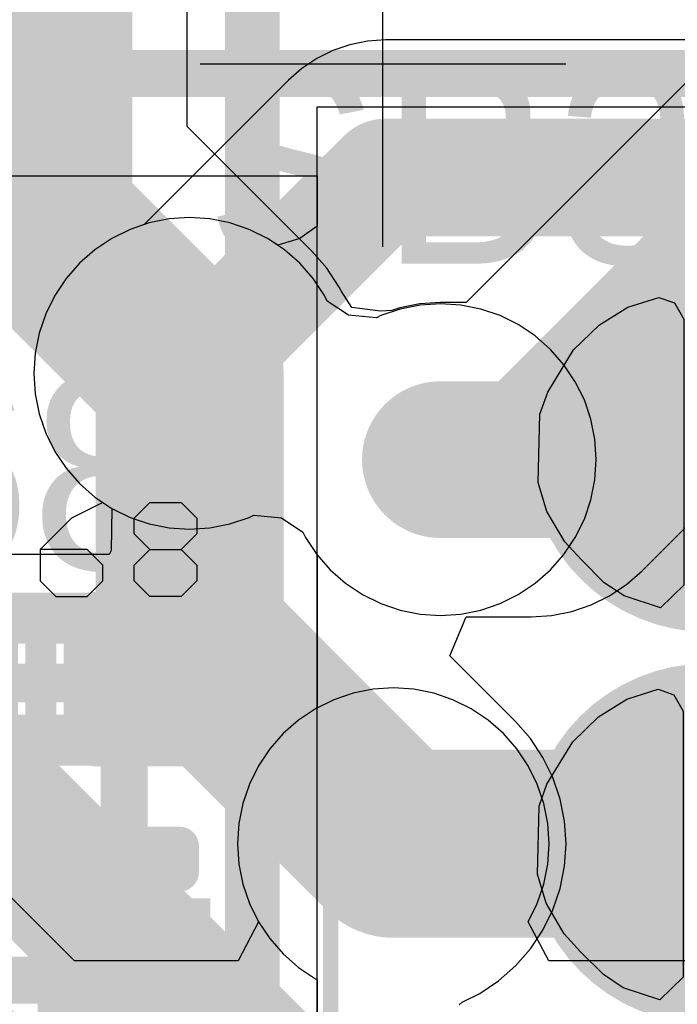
# Model space of a CAD drawing. Header units: millimetres. Extents: x 0 to 154, y -22 to 67.
# Tile 50 of 116: x 14.49 to 16.62, y 13.2 to 16.39. Entities that reach past the tile are written whole.
import ezdxf

# ---------------------------------------------------------------- set-up
doc = ezdxf.new("R2010")
doc.units = ezdxf.units.MM
for name, color, linetype in [('BottomLayer', 5, 'Continuous'), ('BottomOverlay', 54, 'Continuous'), ('BottomPaste', 16, 'Continuous'), ('BottomSolder', 6, 'Continuous'), ('Mechanical15', 56, 'Continuous'), ('Mechanical3', 76, 'Continuous'), ('Mechanical7', 56, 'Continuous'), ('Mechanical8', 56, 'Continuous'), ('MidLayer1', 16, 'Continuous'), ('MidLayer2', 76, 'Continuous'), ('MultiLayer', 9, 'Continuous'), ('TopLayer', 1, 'Continuous'), ('TopOverlay', 2, 'Continuous'), ('TopPaste', 8, 'Continuous'), ('TopSolder', 216, 'Continuous'), ('ViaHoleLayer', 16, 'Continuous')]:
    doc.layers.add(name, color=color, linetype=linetype)

# ---------------------------------------------------------------- blocks, each defined once
blk = doc.blocks.new('L_KLS5_CR2032_23_B1_B_25')
at = {"layer": 'BottomLayer'}
blk.add_solid([(-16.25000052, -2.09999834), (-13.05000184, -2.09999834), (-16.25000052, 2.09999834), (-13.05000184, 2.09999834)], dxfattribs=at)
at = {"layer": 'BottomOverlay'}
for p, q in [((-15.5075255, -3.58118918), (-15.5075255, -2.39623854)), ((-16.10000082, -2.98871386), (-14.91505018, -2.98871386))]:
    blk.add_line(p, q, dxfattribs=at)
at = {"layer": 'BottomPaste'}
blk.add_solid([(-16.25000052, -2.09999834), (-13.05000184, -2.09999834), (-16.25000052, 2.09999834), (-13.05000184, 2.09999834)], dxfattribs=at)
at = {"layer": 'BottomSolder'}
blk.add_solid([(-16.32620052, -2.17619834), (-12.97380184, -2.17619834), (-16.32620052, 2.17619834), (-12.97380184, 2.17619834)], dxfattribs=at)
at = {"layer": 'Mechanical8', "const_width": 0.0999998}
for points in [[(-15.87048388, 1.90182246), (-15.87048388, -1.90167514)], [(-15.87048388, -1.90167514), (-13.87571266, -1.90167514)]]:
    blk.add_lwpolyline(points, dxfattribs=at)
at = {"layer": 'Mechanical8', "const_width": 0.0499999}
blk.add_lwpolyline([(-15.89548256, -1.90167514, 1), (-15.8454852, -1.90167514, 1)], format="xyb", close=True, dxfattribs=at)
blk.add_lwpolyline([(-15.89548256, -1.90167514, 1), (-15.8454852, -1.90167514, 1)], format="xyb", close=True, dxfattribs=at)
blk = doc.blocks.new('DFN65P200X200X80_HS_6N_190')
at = {"layer": 'Mechanical15', "const_width": 0.0499999}
for points in [[(-1.57499812, 1.57499812), (1.57500066, 1.57499812)], [(1.57500066, -1.57500066), (1.57500066, 1.57499812)]]:
    blk.add_lwpolyline(points, dxfattribs=at)
at = {"layer": 'Mechanical15', "const_width": 0.02499868}
blk.add_lwpolyline([(1.56250132, 1.57499812, 1), (1.5875, 1.57499812, 1)], format="xyb", close=True, dxfattribs=at)
blk.add_lwpolyline([(1.56250132, 1.57499812, 1), (1.5875, 1.57499812, 1)], format="xyb", close=True, dxfattribs=at)
at = {"layer": 'Mechanical7', "const_width": 0.0999998}
for points in [[(-1.00000054, 1.00000054), (1.00000054, 1.00000054)], [(1.00000054, -1.00000054), (1.00000054, 1.00000054)]]:
    blk.add_lwpolyline(points, dxfattribs=at)
at = {"layer": 'Mechanical7', "const_width": 0.0499999}
blk.add_lwpolyline([(0.97500186, 1.00000054, 1), (1.02499922, 1.00000054, 1)], format="xyb", close=True, dxfattribs=at)
blk.add_lwpolyline([(0.97500186, 1.00000054, 1), (1.02499922, 1.00000054, 1)], format="xyb", close=True, dxfattribs=at)
at = {"layer": 'TopLayer'}
blk.add_solid([(1.12999266, 0.43999912), (1.12999266, 0.8599982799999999), (0.6799961, 0.43999912), (0.6799961, 0.8599982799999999)], dxfattribs=at)
at = {"layer": 'TopOverlay', "const_width": 0.12500102}
for points in [[(-1.0849991, 1.08497624), (1.0849991, 1.08497624)], [(1.0849991, 1.00000054), (1.0849991, 1.08497624)]]:
    blk.add_lwpolyline(points, dxfattribs=at)
at = {"layer": 'TopOverlay', "const_width": 0.06249924}
for points in [[(1.05374948, 1.08497624, 1), (1.11624872, 1.08497624, 1)], [(1.05374948, 1.08497624, 1), (1.11624872, 1.08497624, 1)], [(1.05374948, 1.00000054, 1), (1.11624872, 1.00000054, 1)]]:
    blk.add_lwpolyline(points, format="xyb", close=True, dxfattribs=at)
at = {"layer": 'TopPaste'}
blk.add_solid([(1.12999266, 0.43999912), (1.12999266, 0.8599982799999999), (0.6799961, 0.43999912), (0.6799961, 0.8599982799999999)], dxfattribs=at)
at = {"layer": 'TopSolder'}
blk.add_solid([(1.18499382, 0.38499796), (1.18499382, 0.91499944), (0.6249949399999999, 0.38499796), (0.6249949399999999, 0.91499944)], dxfattribs=at)
blk = doc.blocks.new('RESC0603X03L_C_246')
at = {"layer": 'Mechanical15', "const_width": 0.0999998}
for points in [[(-0.50000154, -0.22999954), (-0.50000154, 0.22999954)], [(-0.50000154, 0.22999954), (0.49999646, 0.22999954)], [(0.49999646, -0.22999954), (0.49999646, 0.22999954)], [(-2.54e-06, -0.16500094), (-2.54e-06, 0.16500094)], [(-0.16500094, 0), (0.1649984, 0)], [(-0.50000154, -0.22999954), (0.49999646, -0.22999954)]]:
    blk.add_lwpolyline(points, dxfattribs=at)
at = {"layer": 'Mechanical15', "const_width": 0.0499999}
for points in [[(-0.52500022, 0.22999954, 1), (-0.47500286, 0.22999954, 1)], [(-0.52500022, 0.22999954, 1), (-0.47500286, 0.22999954, 1)], [(0.47499778, 0.22999954, 1), (0.5249951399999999, 0.22999954, 1)], [(0.47499778, 0.22999954, 1), (0.5249951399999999, 0.22999954, 1)], [(-0.02500122, 0.16500094, 1), (0.02499614, 0.16500094, 1)], [(-0.18999962, 0, 1), (-0.14000226, 0, 1)], [(0.13999972, 0, 1), (0.18999708, 0, 1)], [(-0.02500122, -0.16500094, 1), (0.02499614, -0.16500094, 1)], [(-0.52500022, -0.22999954, 1), (-0.47500286, -0.22999954, 1)], [(-0.52500022, -0.22999954, 1), (-0.47500286, -0.22999954, 1)], [(0.47499778, -0.22999954, 1), (0.5249951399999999, -0.22999954, 1)], [(0.47499778, -0.22999954, 1), (0.5249951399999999, -0.22999954, 1)]]:
    blk.add_lwpolyline(points, format="xyb", close=True, dxfattribs=at)
at = {"layer": 'Mechanical7'}
for p, q in [((-0.30639512, 0.26773124), (-0.30639512, 0.57243218)), ((-0.30639512, 0.57243218), (-0.15404338, 0.57243218)), ((-0.15404338, 0.57243218), (-0.10326116, 0.52164996)), ((0.20143978, 0.57243218), (0.0998728, 0.52164996)), ((0.30300676, 0.52164996), (0.35379152, 0.57243218)), ((0.35379152, 0.57243218), (0.4553584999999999, 0.57243218)), ((0.4553584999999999, 0.57243218), (0.50614072, 0.52164996)), ((-0.10326116, 0.52164996), (-0.10326116, 0.42008298)), ((0.0998728, 0.52164996), (-0.00169418, 0.42008298)), ((0.30300676, 0.4708651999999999), (0.30300676, 0.52164996)), ((0.50614072, 0.52164996), (0.50614072, 0.4708651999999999)), ((0.35379152, 0.42008298), (0.30300676, 0.4708651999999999)), ((0.50614072, 0.4708651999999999), (0.4553584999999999, 0.42008298)), ((-0.10326116, 0.42008298), (-0.15404338, 0.36929822)), ((-0.00169418, 0.42008298), (-0.00169418, 0.318516)), ((0.15065756, 0.42008298), (-0.00169418, 0.42008298)), ((0.20143978, 0.36929822), (0.15065756, 0.42008298)), ((0.30300676, 0.36929822), (0.35379152, 0.42008298)), ((0.35379152, 0.42008298), (0.4553584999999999, 0.42008298)), ((0.4553584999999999, 0.42008298), (0.50614072, 0.36929822)), ((-0.15404338, 0.36929822), (-0.30639512, 0.36929822)), ((-0.20482814, 0.36929822), (-0.10326116, 0.26773124)), ((0.20143978, 0.318516), (0.20143978, 0.36929822)), ((0.30300676, 0.318516), (0.30300676, 0.36929822)), ((0.50614072, 0.36929822), (0.50614072, 0.318516)), ((-0.00169418, 0.318516), (0.04909058, 0.26773124)), ((0.15065756, 0.26773124), (0.20143978, 0.318516)), ((0.35379152, 0.26773124), (0.30300676, 0.318516)), ((0.50614072, 0.318516), (0.4553584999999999, 0.26773124)), ((0.04909058, 0.26773124), (0.15065756, 0.26773124)), ((0.4553584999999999, 0.26773124), (0.35379152, 0.26773124))]:
    blk.add_line(p, q, dxfattribs=at)
at = {"layer": 'Mechanical7', "const_width": 0.0999998}
for points in [[(-0.31500064, -0.16500094), (-0.31500064, 0.16500094)], [(-0.31500064, 0.16500094), (0.3149980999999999, 0.16500094)], [(0.3149980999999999, -0.16500094), (0.3149980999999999, 0.16500094)], [(-0.31500064, -0.16500094), (0.3149980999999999, -0.16500094)]]:
    blk.add_lwpolyline(points, dxfattribs=at)
at = {"layer": 'Mechanical7', "const_width": 0.0499999}
for points in [[(-0.33999932, 0.16500094, 1), (-0.2900019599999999, 0.16500094, 1)], [(-0.33999932, 0.16500094, 1), (-0.2900019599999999, 0.16500094, 1)], [(0.28999942, 0.16500094, 1), (0.33999678, 0.16500094, 1)], [(0.28999942, 0.16500094, 1), (0.33999678, 0.16500094, 1)], [(-0.33999932, -0.16500094, 1), (-0.2900019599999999, -0.16500094, 1)], [(-0.33999932, -0.16500094, 1), (-0.2900019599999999, -0.16500094, 1)], [(0.28999942, -0.16500094, 1), (0.33999678, -0.16500094, 1)], [(0.28999942, -0.16500094, 1), (0.33999678, -0.16500094, 1)]]:
    blk.add_lwpolyline(points, format="xyb", close=True, dxfattribs=at)
at = {"layer": 'TopLayer'}
for points in [[(-0.14999716, -0.1499997), (-0.14999716, 0.1499997), (-0.41999408, -0.1499997), (-0.41999408, 0.1499997)], [(0.41999408, -0.1499997), (0.41999408, 0.1499997), (0.14999716, -0.1499997), (0.14999716, 0.1499997)]]:
    blk.add_solid(points, dxfattribs=at)
at = {"layer": 'TopOverlay', "const_width": 0.12500102}
for points in [[(-0.49000156, 0.21999956), (-0.17500346, 0.21999956)], [(-0.49000156, -0.21999956), (-0.49000156, 0.21999956)], [(0.17499838, 0.21999956), (0.48999648, 0.21999956)], [(0.48999648, -0.21999956), (0.48999648, 0.21999956)], [(-0.49000156, -0.21999956), (-0.17500346, -0.21999956)], [(0.17499838, -0.21999956), (0.48999648, -0.21999956)]]:
    blk.add_lwpolyline(points, dxfattribs=at)
at = {"layer": 'TopOverlay', "const_width": 0.06249924}
for points in [[(-0.5212511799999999, 0.21999956, 1), (-0.45875194, 0.21999956, 1)], [(-0.5212511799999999, 0.21999956, 1), (-0.45875194, 0.21999956, 1)], [(-0.20625308, 0.21999956, 1), (-0.14375384, 0.21999956, 1)], [(0.14374876, 0.21999956, 1), (0.206248, 0.21999956, 1)], [(0.45874686, 0.21999956, 1), (0.5212461, 0.21999956, 1)], [(0.45874686, 0.21999956, 1), (0.5212461, 0.21999956, 1)], [(-0.5212511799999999, -0.21999956, 1), (-0.45875194, -0.21999956, 1)], [(-0.5212511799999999, -0.21999956, 1), (-0.45875194, -0.21999956, 1)], [(-0.20625308, -0.21999956, 1), (-0.14375384, -0.21999956, 1)], [(0.14374876, -0.21999956, 1), (0.206248, -0.21999956, 1)], [(0.45874686, -0.21999956, 1), (0.5212461, -0.21999956, 1)], [(0.45874686, -0.21999956, 1), (0.5212461, -0.21999956, 1)]]:
    blk.add_lwpolyline(points, format="xyb", close=True, dxfattribs=at)
at = {"layer": 'TopPaste'}
for points in [[(-0.14999716, -0.1499997), (-0.14999716, 0.1499997), (-0.41999408, -0.1499997), (-0.41999408, 0.1499997)], [(0.41999408, -0.1499997), (0.41999408, 0.1499997), (0.14999716, -0.1499997), (0.14999716, 0.1499997)]]:
    blk.add_solid(points, dxfattribs=at)
at = {"layer": 'TopSolder'}
for points in [[(-0.07379716, -0.2261997), (-0.07379716, 0.2261997), (-0.4961940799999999, -0.2261997), (-0.4961940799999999, 0.2261997)], [(0.4961940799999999, -0.2261997), (0.4961940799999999, 0.2261997), (0.07379716, -0.2261997), (0.07379716, 0.2261997)]]:
    blk.add_solid(points, dxfattribs=at)
blk = doc.blocks.new('S____________316')
at = {"layer": 'Mechanical7'}
for p, q in [((-1.99347328, 0.1778), (-1.99347328, -0.20307808)), ((-1.67607488, 0.11432032), (-1.6125952, 0.1778)), ((-1.6125952, 0.1778), (-1.48563584, 0.1778)), ((-1.48563584, 0.1778), (-1.42215616, 0.11432032)), ((-1.23171712, 0.1778), (-1.2951968, 0.11432032)), ((-1.04127808, 0.1778), (-1.23171712, 0.1778)), ((-1.04127808, -0.20307808), (-1.04127808, 0.1778)), ((-0.91431872, 0.11432032), (-0.85083904, 0.1778)), ((-0.85083904, 0.1778), (-0.7238796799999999, 0.1778)), ((-0.7238796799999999, 0.1778), (-0.6604, 0.11432032)), ((-1.67607488, 0.05084064), (-1.67607488, 0.11432032)), ((-1.2951968, 0.11432032), (-1.2951968, 0.05084064)), ((-0.91431872, 0.05084064), (-0.91431872, 0.11432032)), ((-1.6125952, -0.01263904), (-1.67607488, 0.05084064)), ((-1.2951968, 0.05084064), (-1.23171712, -0.01263904)), ((-0.85083904, -0.01263904), (-0.91431872, 0.05084064)), ((-1.80303424, -0.01263904), (-2.05695296, -0.01263904)), ((-1.99347328, -0.20307808), (-1.80303424, -0.01263904)), ((-1.67607488, -0.07611872), (-1.6125952, -0.01263904)), ((-1.6125952, -0.01263904), (-1.54911552, -0.01263904)), ((-1.54911552, -0.01263904), (-1.6125952, -0.01263904)), ((-1.23171712, -0.01263904), (-1.2951968, -0.07611872)), ((-1.23171712, -0.01263904), (-1.04127808, -0.01263904)), ((-1.04127808, -0.01263904), (-1.23171712, -0.01263904)), ((-0.7238796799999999, -0.01263904), (-0.85083904, -0.01263904)), ((-0.6604, -0.07611872), (-0.7238796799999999, -0.01263904)), ((-1.67607488, -0.1395984), (-1.67607488, -0.07611872)), ((-1.2951968, -0.07611872), (-1.2951968, -0.1395984)), ((-0.6604, -0.1395984), (-0.6604, -0.07611872)), ((-1.6125952, -0.20307808), (-1.67607488, -0.1395984)), ((-1.42215616, -0.1395984), (-1.48563584, -0.20307808)), ((-1.2951968, -0.1395984), (-1.23171712, -0.20307808)), ((-0.91431872, -0.1395984), (-0.85083904, -0.20307808)), ((-0.7238796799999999, -0.20307808), (-0.6604, -0.1395984)), ((-1.48563584, -0.20307808), (-1.6125952, -0.20307808)), ((-1.23171712, -0.20307808), (-1.04127808, -0.20307808)), ((-0.85083904, -0.20307808), (-0.7238796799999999, -0.20307808))]:
    blk.add_line(p, q, dxfattribs=at)
at = {"layer": 'Mechanical7', "const_width": 0.0999998}
for points in [[(-0.1233424, -0.4589221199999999, -0.8390996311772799), (-0.1233424, 0.4589221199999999)], [(0.1233424, 0.4589221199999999, -0.8390996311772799), (0.1233424, -0.4589221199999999)]]:
    blk.add_lwpolyline(points, format="xyb", dxfattribs=at)
for points in [[(-0.1233424, 0.4589221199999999), (-0.1233424, -0.4589221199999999)], [(0.1233424, 0.45892466), (0.1233424, -0.45892466)]]:
    blk.add_lwpolyline(points, dxfattribs=at)
at = {"layer": 'Mechanical7', "const_width": 0.0499999}
for points in [[(-0.14834108, 0.4589221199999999, 1), (-0.09834372, 0.4589221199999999, 1)], [(-0.14834108, 0.4589221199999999, 1), (-0.09834372, 0.4589221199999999, 1)], [(0.09834372, 0.45892466, 1), (0.14834108, 0.45892466, 1)], [(0.09834372, 0.4589221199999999, 1), (0.14834108, 0.4589221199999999, 1)], [(-0.14834108, -0.4589221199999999, 1), (-0.09834372, -0.4589221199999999, 1)], [(-0.14834108, -0.4589221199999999, 1), (-0.09834372, -0.4589221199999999, 1)], [(0.09834372, -0.4589221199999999, 1), (0.14834108, -0.4589221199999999, 1)], [(0.09834372, -0.45892466, 1), (0.14834108, -0.45892466, 1)]]:
    blk.add_lwpolyline(points, format="xyb", close=True, dxfattribs=at)
at = {"layer": 'TopLayer'}
for p, q in [((-0.25875742, 0.46900084), (-0.15748, 0.5003799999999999)), ((-0.15748, 0.5003799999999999), (-0.10668, 0.4826)), ((-0.10668, 0.4826), (-0.07676134, 0.4299991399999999)), ((0.07676134, 0.43200066), (0.1524, 0.50546)), ((0.1524, 0.50546), (0.27076146, 0.46699932)), ((-0.35052, 0.41148), (-0.25875742, 0.46900084)), ((0.27076146, 0.46699932), (0.33528, 0.4241799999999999)), ((-0.07676134, 0.4299991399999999), (-0.07676134, -0.43200066)), ((0.07676134, -0.4299991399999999), (0.07676134, 0.43200066)), ((0.33528, 0.4241799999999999), (0.40894, 0.35052)), ((-0.43434, 0.3302), (-0.35052, 0.41148)), ((-0.51816, 0.19304), (-0.43434, 0.3302)), ((0.40894, 0.35052), (0.46228, 0.2921)), ((0.46228, 0.2921), (0.5206999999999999, 0.19304)), ((-0.5435599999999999, 0.12192), (-0.51816, 0.19304)), ((0.5206999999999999, 0.19304), (0.54864, 0.09906)), ((-0.54864, -0.09906), (-0.5435599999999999, 0.12192)), ((0.54864, 0.09906), (0.5435599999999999, -0.12192)), ((-0.5206999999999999, -0.19304), (-0.54864, -0.09906)), ((0.5435599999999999, -0.12192), (0.51816, -0.19304)), ((-0.46228, -0.2921), (-0.5206999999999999, -0.19304)), ((0.51816, -0.19304), (0.43434, -0.3302)), ((-0.40894, -0.35052), (-0.46228, -0.2921)), ((-0.33528, -0.4241799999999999), (-0.40894, -0.35052)), ((0.43434, -0.3302), (0.35052, -0.41148)), ((0.35052, -0.41148), (0.25875742, -0.46900084)), ((-0.27076146, -0.46699932), (-0.33528, -0.4241799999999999)), ((-0.07676134, -0.43200066), (-0.1524, -0.50546)), ((0.10668, -0.4826), (0.07676134, -0.4299991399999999)), ((-0.1524, -0.50546), (-0.27076146, -0.46699932)), ((0.25875742, -0.46900084), (0.15748, -0.5003799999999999)), ((0.15748, -0.5003799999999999), (0.10668, -0.4826))]:
    blk.add_line(p, q, dxfattribs=at)
at = {"layer": 'TopLayer', "const_width": 0.1524}
for points in [[(-0.15296642, -0.43053508, -0.7756795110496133), (-0.15296642, 0.43053508)], [(0.15296642, 0.43053508, -0.7756795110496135), (0.15296642, -0.43053508)]]:
    blk.add_lwpolyline(points, format="xyb", dxfattribs=at)
at = {"layer": 'TopLayer'}
for points, const_width in [([(-0.19106642, 0.43053508, 1), (-0.11486642, 0.43053508, 1)], 0.0762), ([(0.11486642, 0.43053508, 1), (0.19106642, 0.43053508, 1)], 0.0762), ([(-0.3624199, 0, 1), (-0.2624201, 0, 1)], 0.0999998), ([(0.2624201, 0, 1), (0.3624199, 0, 1)], 0.0999998), ([(-0.19106642, -0.43053508, 1), (-0.11486642, -0.43053508, 1)], 0.0762), ([(0.11486642, -0.43053508, 1), (0.19106642, -0.43053508, 1)], 0.0762)]:
    blk.add_lwpolyline(points, format="xyb", close=True, dxfattribs=dict(at, const_width=const_width))
at = {"layer": 'TopSolder'}
for points, const_width in [([(0.27686, 0, 1), (-0.28194, 0, 1)], 0.6096), ([(-0.43434, 0, 1), (-0.12954, 0, 1)], 0.3048), ([(0.12446, 0, 1), (0.4292599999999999, 0, 1)], 0.3048), ([(-0.4005199, 0, 1), (-0.2243201, 0, 1)], 0.1761998), ([(0.2243201, 0, 1), (0.4005199, 0, 1)], 0.1761998)]:
    blk.add_lwpolyline(points, format="xyb", close=True, dxfattribs=dict(at, const_width=const_width))
blk = doc.blocks.new('S____________318')
at = {"layer": 'Mechanical7'}
for p, q in [((-2.05695296, 0.11432032), (-1.99347328, 0.1778)), ((-1.99347328, 0.1778), (-1.86651392, 0.1778)), ((-1.86651392, 0.1778), (-1.80303424, 0.11432032)), ((-1.67607488, 0.11432032), (-1.6125952, 0.1778)), ((-1.6125952, 0.1778), (-1.48563584, 0.1778)), ((-1.48563584, 0.1778), (-1.42215616, 0.11432032)), ((-1.23171712, 0.1778), (-1.2951968, 0.11432032)), ((-1.04127808, 0.1778), (-1.23171712, 0.1778)), ((-1.04127808, -0.20307808), (-1.04127808, 0.1778)), ((-0.91431872, 0.11432032), (-0.85083904, 0.1778)), ((-0.85083904, 0.1778), (-0.7238796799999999, 0.1778)), ((-0.7238796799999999, 0.1778), (-0.6604, 0.11432032)), ((-2.05695296, -0.01263904), (-2.05695296, 0.11432032)), ((-1.67607488, 0.05084064), (-1.67607488, 0.11432032)), ((-1.2951968, 0.11432032), (-1.2951968, 0.05084064)), ((-0.91431872, 0.05084064), (-0.91431872, 0.11432032)), ((-1.6125952, -0.01263904), (-1.67607488, 0.05084064)), ((-1.2951968, 0.05084064), (-1.23171712, -0.01263904)), ((-0.85083904, -0.01263904), (-0.91431872, 0.05084064)), ((-1.99347328, -0.07611872), (-2.05695296, -0.01263904)), ((-1.80303424, -0.01263904), (-1.9299936, -0.07611872)), ((-1.80303424, -0.20307808), (-1.80303424, -0.01263904)), ((-1.67607488, -0.07611872), (-1.6125952, -0.01263904)), ((-1.6125952, -0.01263904), (-1.54911552, -0.01263904)), ((-1.54911552, -0.01263904), (-1.6125952, -0.01263904)), ((-1.23171712, -0.01263904), (-1.2951968, -0.07611872)), ((-1.23171712, -0.01263904), (-1.04127808, -0.01263904)), ((-1.04127808, -0.01263904), (-1.23171712, -0.01263904)), ((-0.7238796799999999, -0.01263904), (-0.85083904, -0.01263904)), ((-0.6604, -0.07611872), (-0.7238796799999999, -0.01263904)), ((-1.9299936, -0.07611872), (-1.99347328, -0.07611872)), ((-1.67607488, -0.1395984), (-1.67607488, -0.07611872)), ((-1.2951968, -0.07611872), (-1.2951968, -0.1395984)), ((-0.6604, -0.1395984), (-0.6604, -0.07611872)), ((-1.6125952, -0.20307808), (-1.67607488, -0.1395984)), ((-1.42215616, -0.1395984), (-1.48563584, -0.20307808)), ((-1.2951968, -0.1395984), (-1.23171712, -0.20307808)), ((-0.91431872, -0.1395984), (-0.85083904, -0.20307808)), ((-0.7238796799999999, -0.20307808), (-0.6604, -0.1395984)), ((-2.05695296, -0.20307808), (-1.80303424, -0.20307808)), ((-1.48563584, -0.20307808), (-1.6125952, -0.20307808)), ((-1.23171712, -0.20307808), (-1.04127808, -0.20307808)), ((-0.85083904, -0.20307808), (-0.7238796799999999, -0.20307808))]:
    blk.add_line(p, q, dxfattribs=at)
at = {"layer": 'Mechanical7', "const_width": 0.0999998}
for points in [[(-0.1233424, -0.4589221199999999, -0.8390996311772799), (-0.1233424, 0.4589221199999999)], [(0.1233424, 0.4589221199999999, -0.8390996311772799), (0.1233424, -0.4589221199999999)]]:
    blk.add_lwpolyline(points, format="xyb", dxfattribs=at)
for points in [[(-0.1233424, 0.4589221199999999), (-0.1233424, -0.4589221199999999)], [(0.1233424, 0.45892466), (0.1233424, -0.45892466)]]:
    blk.add_lwpolyline(points, dxfattribs=at)
at = {"layer": 'Mechanical7', "const_width": 0.0499999}
for points in [[(-0.14834108, 0.4589221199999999, 1), (-0.09834372, 0.4589221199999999, 1)], [(-0.14834108, 0.4589221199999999, 1), (-0.09834372, 0.4589221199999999, 1)], [(0.09834372, 0.45892466, 1), (0.14834108, 0.45892466, 1)], [(0.09834372, 0.4589221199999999, 1), (0.14834108, 0.4589221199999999, 1)], [(-0.14834108, -0.4589221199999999, 1), (-0.09834372, -0.4589221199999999, 1)], [(-0.14834108, -0.4589221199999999, 1), (-0.09834372, -0.4589221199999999, 1)], [(0.09834372, -0.4589221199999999, 1), (0.14834108, -0.4589221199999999, 1)], [(0.09834372, -0.45892466, 1), (0.14834108, -0.45892466, 1)]]:
    blk.add_lwpolyline(points, format="xyb", close=True, dxfattribs=at)
at = {"layer": 'TopLayer'}
for p, q in [((-0.25875742, 0.46900084), (-0.15748, 0.5003799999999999)), ((-0.15748, 0.5003799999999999), (-0.10668, 0.4826)), ((-0.10668, 0.4826), (-0.07676134, 0.4299991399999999)), ((0.07676134, 0.43200066), (0.1524, 0.50546)), ((0.1524, 0.50546), (0.27076146, 0.46699932)), ((-0.35052, 0.41148), (-0.25875742, 0.46900084)), ((0.27076146, 0.46699932), (0.33528, 0.4241799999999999)), ((-0.07676134, 0.4299991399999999), (-0.07676134, -0.43200066)), ((0.07676134, -0.4299991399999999), (0.07676134, 0.43200066)), ((0.33528, 0.4241799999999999), (0.40894, 0.35052)), ((-0.43434, 0.3302), (-0.35052, 0.41148)), ((-0.51816, 0.19304), (-0.43434, 0.3302)), ((0.40894, 0.35052), (0.46228, 0.2921)), ((0.46228, 0.2921), (0.5206999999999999, 0.19304)), ((-0.5435599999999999, 0.12192), (-0.51816, 0.19304)), ((0.5206999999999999, 0.19304), (0.54864, 0.09906)), ((-0.54864, -0.09906), (-0.5435599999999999, 0.12192)), ((0.54864, 0.09906), (0.5435599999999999, -0.12192)), ((-0.5206999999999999, -0.19304), (-0.54864, -0.09906)), ((0.5435599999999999, -0.12192), (0.51816, -0.19304)), ((-0.46228, -0.2921), (-0.5206999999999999, -0.19304)), ((0.51816, -0.19304), (0.43434, -0.3302)), ((-0.40894, -0.35052), (-0.46228, -0.2921)), ((-0.33528, -0.4241799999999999), (-0.40894, -0.35052)), ((0.43434, -0.3302), (0.35052, -0.41148)), ((0.35052, -0.41148), (0.25875742, -0.46900084)), ((-0.27076146, -0.46699932), (-0.33528, -0.4241799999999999)), ((-0.07676134, -0.43200066), (-0.1524, -0.50546)), ((0.10668, -0.4826), (0.07676134, -0.4299991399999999)), ((-0.1524, -0.50546), (-0.27076146, -0.46699932)), ((0.25875742, -0.46900084), (0.15748, -0.5003799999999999)), ((0.15748, -0.5003799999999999), (0.10668, -0.4826))]:
    blk.add_line(p, q, dxfattribs=at)
at = {"layer": 'TopLayer', "const_width": 0.1524}
for points in [[(-0.31496, 0.35114738, -0.102529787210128), (-0.15296642, 0.43053508)], [(0.15296642, 0.43053508, -0.7756795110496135), (0.15296642, -0.43053508)], [(-0.4820259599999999, 0.06579108, -0.1928955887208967), (-0.31496, 0.35114738)], [(-0.31496, -0.35114738, -0.2712041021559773), (-0.4820259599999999, 0.06579108)], [(-0.15296642, -0.43053508, -0.102529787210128), (-0.31496, -0.35114738)]]:
    blk.add_lwpolyline(points, format="xyb", dxfattribs=at)
at = {"layer": 'TopLayer'}
for points, const_width in [([(-0.19106642, 0.43053508, 1), (-0.11486642, 0.43053508, 1)], 0.0762), ([(0.11486642, 0.43053508, 1), (0.19106642, 0.43053508, 1)], 0.0762), ([(-0.35306, 0.35114738, 1), (-0.27686, 0.35114738, 1)], 0.0762), ([(-0.35306, 0.35114738, 1), (-0.27686, 0.35114738, 1)], 0.0762), ([(-0.52012596, 0.06579108, 1), (-0.44392596, 0.06579108, 1)], 0.0762), ([(-0.52012596, 0.06579108, 1), (-0.44392596, 0.06579108, 1)], 0.0762), ([(-0.3624199, 0, 1), (-0.2624201, 0, 1)], 0.0999998), ([(0.2624201, 0, 1), (0.3624199, 0, 1)], 0.0999998), ([(-0.35306, -0.35114738, 1), (-0.27686, -0.35114738, 1)], 0.0762), ([(-0.35306, -0.35114738, 1), (-0.27686, -0.35114738, 1)], 0.0762), ([(-0.19106642, -0.43053508, 1), (-0.11486642, -0.43053508, 1)], 0.0762), ([(0.11486642, -0.43053508, 1), (0.19106642, -0.43053508, 1)], 0.0762)]:
    blk.add_lwpolyline(points, format="xyb", close=True, dxfattribs=dict(at, const_width=const_width))
at = {"layer": 'TopSolder'}
for points, const_width in [([(0.27686, 0, 1), (-0.28194, 0, 1)], 0.6096), ([(-0.43434, 0, 1), (-0.12954, 0, 1)], 0.3048), ([(0.12446, 0, 1), (0.4292599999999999, 0, 1)], 0.3048), ([(-0.4005199, 0, 1), (-0.2243201, 0, 1)], 0.1761998), ([(0.2243201, 0, 1), (0.4005199, 0, 1)], 0.1761998)]:
    blk.add_lwpolyline(points, format="xyb", close=True, dxfattribs=dict(at, const_width=const_width))

msp = doc.modelspace()

# ---------------------------------------------------------------- linework, layer by layer
at = {"layer": 'BottomLayer'}
for p, q in [((15.02859834, 16.04015842), (15.02859834, 18.95399816)), ((17.37558882, 16.91254936), (15.93272658, 15.46968966)), ((16.50358142, 14.6006185), (18.24156118, 16.3386008)), ((15.43277838, 15.63598092), (15.02859834, 16.04015842)), ((15.48107648, 15.58090864), (15.43277838, 15.63598092)), ((15.52177236, 15.52000198), (15.48107648, 15.58090864)), ((15.52781756, 15.50774394), (15.52177236, 15.52000198)), ((15.56227774, 15.45328888), (15.52781756, 15.50774394)), ((15.65502076, 15.44164044), (15.56227774, 15.45328888)), ((15.69193966, 15.44355306), (15.65502076, 15.44164044)), ((15.7178375, 15.452344), (15.69193966, 15.44355306)), ((15.78315106, 15.46533356), (15.7178375, 15.452344)), ((15.8496, 15.46968966), (15.78315106, 15.46533356)), ((15.93272658, 15.46968966), (15.8496, 15.46968966)), ((16.45351294, 14.55671206), (16.50358142, 14.6006185)), ((16.39814602, 14.51971442), (16.45351294, 14.55671206)), ((16.33842046, 14.49026312), (16.39814602, 14.51971442)), ((16.27536242, 14.468856), (16.33842046, 14.49026312)), ((16.14359992, 14.45151034), (16.2100514, 14.45586644)), ((16.2100514, 14.45586644), (16.27536242, 14.468856)), ((15.88062102, 14.32451034), (15.93322696, 14.45151034)), ((15.93322696, 14.45151034), (16.14359992, 14.45151034)), ((16.09316314, 14.11196822), (15.88062102, 14.32451034)), ((16.14146124, 14.05689594), (16.09316314, 14.11196822)), ((16.18215712, 13.99599182), (16.14146124, 14.05689594)), ((16.21455736, 13.93029218), (16.18215712, 13.99599182)), ((16.23810062, 13.86092732), (16.21455736, 13.93029218)), ((16.2523932, 13.78908342), (16.23810062, 13.86092732)), ((16.25718364, 13.71598984), (16.2523932, 13.78908342)), ((16.2523932, 13.64289626), (16.25718364, 13.71598984)), ((16.23810062, 13.57105236), (16.2523932, 13.64289626)), ((16.21455736, 13.5016875), (16.23810062, 13.57105236)), ((16.18215712, 13.4359904), (16.21455736, 13.5016875)), ((16.14146124, 13.37508374), (16.18215712, 13.4359904)), ((16.09316314, 13.32001146), (16.14146124, 13.37508374)), ((16.03809086, 13.27171336), (16.09316314, 13.32001146)), ((15.9771842, 13.23101748), (16.03809086, 13.27171336)), ((15.92037202, 13.20299874), (15.9771842, 13.23101748)), ((15.91068446, 13.1938649), (15.92037202, 13.20299874))]:
    msp.add_line(p, q, dxfattribs=at)
for points, const_width in [([(16.14359992, 14.9606), (17.8816, 16.69860008)], 0.508), ([(13.84960146, 15.875), (14.4018, 15.875)], 0.6096), ([(14.4018, 15.875), (15.0368, 15.24)], 0.6096), ([(15.0368, 14.3764254), (15.0368, 15.24)], 0.6096), ([(15.8496, 14.9606), (16.14359992, 14.9606)], 0.508), ([(13.7922, 14.43160182), (16.9164, 11.30740182)], 0.508), ([(15.0367746, 14.3764), (15.0368, 14.3764254)], 0.6096), ([(15.0367746, 14.3764), (15.69718476, 13.71598984)], 0.6096)]:
    msp.add_lwpolyline(points, dxfattribs=dict(at, const_width=const_width))
for points, const_width in [([(14.2494, 15.875, 1), (14.5542, 15.875, 1)], 0.3048), ([(14.2494, 15.875, 1), (14.5542, 15.875, 1)], 0.3048), ([(14.8844, 15.24, 1), (15.1892, 15.24, 1)], 0.3048), ([(14.8844, 15.24, 1), (15.1892, 15.24, 1)], 0.3048), ([(14.91180152, 15.24, 1), (15.16179848, 15.24, 1)], 0.2499995), ([(15.7226, 14.9606, 1), (15.9766, 14.9606, 1)], 0.254), ([(15.72460152, 14.9606, 1), (15.97459848, 14.9606, 1)], 0.2499995), ([(16.01659992, 14.9606, 1), (16.27059992, 14.9606, 1)], 0.254), ([(16.01659992, 14.9606, 1), (16.27059992, 14.9606, 1)], 0.254), ([(14.8843746, 14.3764, 1), (15.1891746, 14.3764, 1)], 0.3048), ([(14.8843746, 14.3764, 1), (15.1891746, 14.3764, 1)], 0.3048), ([(14.8844, 14.3764254, 1), (15.1892, 14.3764254, 1)], 0.3048), ([(14.8844, 14.3764254, 1), (15.1892, 14.3764254, 1)], 0.3048), ([(15.54478476, 13.71598984, 1), (15.84958476, 13.71598984, 1)], 0.3048), ([(15.57218628, 13.71598984, 1), (15.82218324, 13.71598984, 1)], 0.2499995)]:
    msp.add_lwpolyline(points, format="xyb", close=True, dxfattribs=dict(at, const_width=const_width))
at = {"layer": 'Mechanical3', "const_width": 0.1778}
msp.add_lwpolyline([(15.24, -5.2578), (15.24, 54.02579999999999)], dxfattribs=at)
at = {"layer": 'MidLayer1'}
for p, q in [((15.44979892, 16.1036), (17.82419854, 16.10360254)), ((15.44979892, 11.2776), (15.44979892, 16.1036)), ((12.89434556, 15.88032892), (15.44979892, 15.88032892)), ((15.44979892, 15.88032892), (15.44979892, 15.71708566)), ((14.9708743, 15.740761), (14.90607636, 15.7278705)), ((15.0368, 15.74508154), (14.9708743, 15.740761)), ((15.1027257, 15.740761), (15.0368, 15.74508154)), ((15.16752364, 15.7278705), (15.1027257, 15.740761)), ((14.84351362, 15.70663356), (14.78425796, 15.6774134)), ((14.90607636, 15.7278705), (14.84351362, 15.70663356)), ((15.23008638, 15.70663356), (15.16752364, 15.7278705)), ((15.28934204, 15.6774134), (15.23008638, 15.70663356)), ((15.44979892, 15.71708566), (15.39442184, 15.677007)), ((14.78425796, 15.6774134), (14.72932538, 15.64070786)), ((15.32279892, 15.65505886), (15.28934204, 15.6774134)), ((15.39442184, 15.677007), (15.32279892, 15.65505886)), ((14.72932538, 15.64070786), (14.67965314, 15.59714686)), ((14.67965314, 15.59714686), (14.63609214, 15.54747462)), ((14.63609214, 15.54747462), (14.5993866, 15.49254204)), ((14.5993866, 15.49254204), (14.57016644, 15.43328638)), ((14.57016644, 15.43328638), (14.5489295, 15.37072364)), ((14.5489295, 15.37072364), (14.536039, 15.3059257)), ((14.536039, 15.3059257), (14.53171846, 15.24)), ((14.53171846, 15.24), (14.536039, 15.1740743)), ((14.536039, 15.1740743), (14.5489295, 15.10927636)), ((14.5489295, 15.10927636), (14.57016644, 15.04671362)), ((14.57016644, 15.04671362), (14.5993866, 14.98745796)), ((14.5993866, 14.98745796), (14.63609214, 14.93252538)), ((14.63609214, 14.93252538), (14.67965314, 14.88285314)), ((14.67965314, 14.88285314), (14.72932538, 14.83929214)), ((14.72932538, 14.83929214), (14.78425796, 14.8025866)), ((14.78425796, 14.8025866), (14.84351362, 14.77336644)), ((14.84351362, 14.77336644), (14.90607636, 14.7521295)), ((15.16752364, 14.7521295), (15.23008638, 14.77336644)), ((15.23008638, 14.77336644), (15.24439674, 14.78042256)), ((15.24439674, 14.78042256), (15.3351103, 14.7718399)), ((14.90607636, 14.7521295), (14.9708743, 14.739239)), ((15.1027257, 14.739239), (15.16752364, 14.7521295)), ((15.3351103, 14.7718399), (15.4033347, 14.72601068)), ((14.9708743, 14.739239), (15.0368, 14.73491846)), ((15.0368, 14.73491846), (15.1027257, 14.739239)), ((15.4033347, 14.72601068), (15.4121866, 14.70805796)), ((15.4121866, 14.70805796), (15.44889214, 14.65312538)), ((15.44889214, 14.65312538), (15.44979892, 14.6520916)), ((15.44979892, 14.6520916), (15.44979892, 14.15594578)), ((15.44464272, 14.15340324), (15.38971014, 14.1166977)), ((15.44979892, 14.15594578), (15.44464272, 14.15340324)), ((15.38971014, 14.1166977), (15.3400379, 14.0731367)), ((15.3400379, 14.0731367), (15.2964769, 14.02346446)), ((15.2964769, 14.02346446), (15.25977136, 13.96853188)), ((15.25977136, 13.96853188), (15.2305512, 13.90927622)), ((15.2305512, 13.90927622), (15.20931426, 13.84671348)), ((15.20931426, 13.84671348), (15.19642376, 13.78191554)), ((15.19642376, 13.78191554), (15.19210322, 13.71598984)), ((15.19210322, 13.71598984), (15.19642376, 13.65006414)), ((15.19642376, 13.65006414), (15.20931426, 13.5852662)), ((15.20931426, 13.5852662), (15.2305512, 13.52270346)), ((15.2305512, 13.52270346), (15.25977136, 13.4634478)), ((15.25977136, 13.4634478), (15.2964769, 13.40851522)), ((15.2964769, 13.40851522), (15.3400379, 13.35884298)), ((15.3400379, 13.35884298), (15.38971014, 13.31528198)), ((15.38971014, 13.31528198), (15.44464272, 13.27857644)), ((15.44464272, 13.27857644), (15.44979892, 13.2760339)), ((15.44979892, 13.2760339), (15.44979892, 11.2776))]:
    msp.add_line(p, q, dxfattribs=at)
at = {"layer": 'MidLayer1', "const_width": 0.1524}
msp.add_lwpolyline([(12.75715, 16.21155), (26.10485, 16.21155)], dxfattribs=at)
at = {"layer": 'MidLayer1', "const_width": 0.2499995}
for points in [[(14.91180152, 15.24, 1), (15.16179848, 15.24, 1)], [(15.72460152, 14.9606, 1), (15.97459848, 14.9606, 1)], [(15.57218628, 13.71598984, 1), (15.82218324, 13.71598984, 1)]]:
    msp.add_lwpolyline(points, format="xyb", close=True, dxfattribs=at)
at = {"layer": 'MidLayer2'}
for p, q in [((14.9708743, 15.740761), (14.90607636, 15.7278705)), ((15.0368, 15.74508154), (14.9708743, 15.740761)), ((15.1027257, 15.740761), (15.0368, 15.74508154)), ((15.16752364, 15.7278705), (15.1027257, 15.740761)), ((14.84351362, 15.70663356), (14.78425796, 15.6774134)), ((14.90607636, 15.7278705), (14.84351362, 15.70663356)), ((15.23008638, 15.70663356), (15.16752364, 15.7278705)), ((15.28934204, 15.6774134), (15.23008638, 15.70663356)), ((14.78425796, 15.6774134), (14.72932538, 15.64070786)), ((15.34427462, 15.64070786), (15.28934204, 15.6774134)), ((14.72932538, 15.64070786), (14.67965314, 15.59714686)), ((15.39394686, 15.59714686), (15.34427462, 15.64070786)), ((14.67965314, 15.59714686), (14.63609214, 15.54747462)), ((15.43750786, 15.54747462), (15.39394686, 15.59714686)), ((14.63609214, 15.54747462), (14.5993866, 15.49254204)), ((15.4742134, 15.49254204), (15.43750786, 15.54747462)), ((14.5993866, 15.49254204), (14.57016644, 15.43328638)), ((15.4830653, 15.47458932), (15.4742134, 15.49254204)), ((15.5512897, 15.4287601), (15.4830653, 15.47458932)), ((15.71887636, 15.4484705), (15.65631362, 15.42723356)), ((15.7836743, 15.461361), (15.71887636, 15.4484705)), ((15.8496, 15.46568154), (15.7836743, 15.461361)), ((15.9155257, 15.461361), (15.8496, 15.46568154)), ((15.98032364, 15.4484705), (15.9155257, 15.461361)), ((16.04288638, 15.42723356), (15.98032364, 15.4484705)), ((14.57016644, 15.43328638), (14.5489295, 15.37072364)), ((15.64200326, 15.42017744), (15.5512897, 15.4287601)), ((15.65631362, 15.42723356), (15.64200326, 15.42017744)), ((16.10214204, 15.3980134), (16.04288638, 15.42723356)), ((16.15707462, 15.36130786), (16.10214204, 15.3980134)), ((14.5489295, 15.37072364), (14.536039, 15.3059257)), ((16.20674686, 15.31774686), (16.15707462, 15.36130786)), ((16.25030786, 15.26807462), (16.20674686, 15.31774686)), ((14.536039, 15.3059257), (14.53171846, 15.24)), ((16.2870134, 15.21314204), (16.25030786, 15.26807462)), ((14.53171846, 15.24), (14.536039, 15.1740743)), ((16.31623356, 15.15388638), (16.2870134, 15.21314204)), ((14.536039, 15.1740743), (14.5489295, 15.10927636)), ((16.3374705, 15.09132364), (16.31623356, 15.15388638)), ((14.5489295, 15.10927636), (14.57016644, 15.04671362)), ((16.350361, 15.0265257), (16.3374705, 15.09132364)), ((14.57016644, 15.04671362), (14.5993866, 14.98745796)), ((16.35468154, 14.9606), (16.350361, 15.0265257)), ((14.5993866, 14.98745796), (14.63609214, 14.93252538)), ((14.63609214, 14.93252538), (14.67965314, 14.88285314)), ((16.350361, 14.8946743), (16.35468154, 14.9606)), ((14.67965314, 14.88285314), (14.72932538, 14.83929214)), ((16.3374705, 14.82987636), (16.350361, 14.8946743)), ((14.72932538, 14.83929214), (14.78425796, 14.8025866)), ((16.31623356, 14.76731362), (16.3374705, 14.82987636)), ((14.78425796, 14.8025866), (14.84351362, 14.77336644)), ((14.84351362, 14.77336644), (14.90607636, 14.7521295)), ((15.16752364, 14.7521295), (15.23008638, 14.77336644)), ((15.23008638, 14.77336644), (15.24439674, 14.78042256)), ((15.24439674, 14.78042256), (15.3351103, 14.7718399)), ((14.90607636, 14.7521295), (14.9708743, 14.739239)), ((15.1027257, 14.739239), (15.16752364, 14.7521295)), ((15.3351103, 14.7718399), (15.4033347, 14.72601068)), ((16.2870134, 14.70805796), (16.31623356, 14.76731362)), ((14.9708743, 14.739239), (15.0368, 14.73491846)), ((15.0368, 14.73491846), (15.1027257, 14.739239)), ((15.4033347, 14.72601068), (15.4121866, 14.70805796)), ((15.4121866, 14.70805796), (15.44889214, 14.65312538)), ((16.25030786, 14.65312538), (16.2870134, 14.70805796)), ((15.44889214, 14.65312538), (15.49245314, 14.60345314)), ((16.20674686, 14.60345314), (16.25030786, 14.65312538)), ((15.49245314, 14.60345314), (15.54212538, 14.55989214)), ((16.15707462, 14.55989214), (16.20674686, 14.60345314)), ((15.54212538, 14.55989214), (15.59705796, 14.5231866)), ((16.10214204, 14.5231866), (16.15707462, 14.55989214)), ((15.59705796, 14.5231866), (15.65631362, 14.49396644)), ((16.04288638, 14.49396644), (16.10214204, 14.5231866)), ((15.65631362, 14.49396644), (15.71887636, 14.4727295)), ((15.98032364, 14.4727295), (16.04288638, 14.49396644)), ((15.71887636, 14.4727295), (15.7836743, 14.459839)), ((15.7836743, 14.459839), (15.8496, 14.45551846)), ((15.8496, 14.45551846), (15.9155257, 14.459839)), ((15.9155257, 14.459839), (15.98032364, 14.4727295)), ((14.66347334, 13.33608966), (13.7203815, 14.2791815)), ((15.56646112, 14.20386034), (15.50389838, 14.1826234)), ((15.63125906, 14.21675084), (15.56646112, 14.20386034)), ((15.69718476, 14.22107138), (15.63125906, 14.21675084)), ((15.76311046, 14.21675084), (15.69718476, 14.22107138)), ((15.8279084, 14.20386034), (15.76311046, 14.21675084)), ((15.89047114, 14.1826234), (15.8279084, 14.20386034)), ((15.50389838, 14.1826234), (15.44464272, 14.15340324)), ((15.9497268, 14.15340324), (15.89047114, 14.1826234)), ((15.44464272, 14.15340324), (15.38971014, 14.1166977)), ((16.00465938, 14.1166977), (15.9497268, 14.15340324)), ((15.38971014, 14.1166977), (15.3400379, 14.0731367)), ((16.05433162, 14.0731367), (16.00465938, 14.1166977)), ((15.3400379, 14.0731367), (15.2964769, 14.02346446)), ((16.09789262, 14.02346446), (16.05433162, 14.0731367)), ((15.2964769, 14.02346446), (15.25977136, 13.96853188)), ((16.13459816, 13.96853188), (16.09789262, 14.02346446)), ((15.25977136, 13.96853188), (15.2305512, 13.90927622)), ((16.16381832, 13.90927622), (16.13459816, 13.96853188)), ((15.2305512, 13.90927622), (15.20931426, 13.84671348)), ((16.18505526, 13.84671348), (16.16381832, 13.90927622)), ((15.20931426, 13.84671348), (15.19642376, 13.78191554)), ((16.19794576, 13.78191554), (16.18505526, 13.84671348)), ((15.19642376, 13.78191554), (15.19210322, 13.71598984)), ((16.2022663, 13.71598984), (16.19794576, 13.78191554)), ((15.19210322, 13.71598984), (15.19642376, 13.65006414)), ((16.19794576, 13.65006414), (16.2022663, 13.71598984)), ((15.19642376, 13.65006414), (15.20931426, 13.5852662)), ((16.18505526, 13.5852662), (16.19794576, 13.65006414)), ((15.20931426, 13.5852662), (15.2305512, 13.52270346)), ((16.16381832, 13.52270346), (16.18505526, 13.5852662)), ((15.2305512, 13.52270346), (15.25977136, 13.4634478)), ((16.13459816, 13.4634478), (16.16381832, 13.52270346)), ((15.26001012, 13.46308966), (15.19367294, 13.33608966)), ((15.25977136, 13.4634478), (15.26001012, 13.46308966)), ((16.1343594, 13.46308966), (16.13459816, 13.4634478)), ((16.20069658, 13.33608966), (16.1343594, 13.46308966)), ((15.19367294, 13.33608966), (14.66347334, 13.33608966)), ((16.6697279, 13.33608966), (16.20069658, 13.33608966))]:
    msp.add_line(p, q, dxfattribs=at)
at = {"layer": 'MidLayer2', "const_width": 0.2499995}
for points in [[(14.91180152, 15.24, 1), (15.16179848, 15.24, 1)], [(15.72460152, 14.9606, 1), (15.97459848, 14.9606, 1)], [(15.57218628, 13.71598984, 1), (15.82218324, 13.71598984, 1)]]:
    msp.add_lwpolyline(points, format="xyb", close=True, dxfattribs=at)
at = {"layer": 'MidLayer2', "const_width": 0.508}
msp.add_lwpolyline([(13.3604, 13.9192), (14.4526, 12.827)], dxfattribs=at)
at = {"layer": 'MultiLayer', "const_width": 0.2499995}
for points in [[(14.91180152, 15.24, 1), (15.16179848, 15.24, 1)], [(15.72460152, 14.9606, 1), (15.97459848, 14.9606, 1)], [(15.57218628, 13.71598984, 1), (15.82218324, 13.71598984, 1)]]:
    msp.add_lwpolyline(points, format="xyb", close=True, dxfattribs=at)
at = {"layer": 'TopLayer'}
for p, q in [((15.5565094, 16.30527346), (15.50133298, 16.2865435)), ((15.61365686, 16.3166425), (15.5565094, 16.30527346)), ((15.6718, 16.3204525), (15.61365686, 16.3166425)), ((17.5514, 16.3204525), (15.6718, 16.3204525)), ((15.50133298, 16.2865435), (15.44907248, 16.26077266)), ((15.44907248, 16.26077266), (15.40062452, 16.22840036)), ((15.40062452, 16.22840036), (15.35681714, 16.18998286)), ((15.35681714, 16.18998286), (14.88886024, 15.72202596)), ((14.84351362, 15.70663356), (14.78425796, 15.6774134)), ((14.88886024, 15.72202596), (14.84351362, 15.70663356)), ((14.78425796, 15.6774134), (14.72932538, 15.64070786)), ((14.72932538, 15.64070786), (14.67965314, 15.59714686)), ((14.67965314, 15.59714686), (14.63609214, 15.54747462)), ((14.63609214, 15.54747462), (14.5993866, 15.49254204)), ((14.5993866, 15.49254204), (14.57016644, 15.43328638)), ((14.57016644, 15.43328638), (14.5489295, 15.37072364)), ((14.5489295, 15.37072364), (14.536039, 15.3059257)), ((14.536039, 15.3059257), (14.53171846, 15.24)), ((14.53171846, 15.24), (14.536039, 15.1740743)), ((14.536039, 15.1740743), (14.5489295, 15.10927636)), ((14.5489295, 15.10927636), (14.57016644, 15.04671362)), ((14.57016644, 15.04671362), (14.5993866, 14.98745796)), ((14.5993866, 14.98745796), (14.63609214, 14.93252538)), ((14.63609214, 14.93252538), (14.67965314, 14.88285314)), ((14.67965314, 14.88285314), (14.72932538, 14.83929214)), ((14.72932538, 14.83929214), (14.78425542, 14.8025866)), ((14.78425542, 14.8025866), (14.78261204, 14.6658711)), ((14.7762087, 14.6533997), (13.97860552, 14.65340224)), ((14.78261204, 14.6658711), (14.7762087, 14.6533997))]:
    msp.add_line(p, q, dxfattribs=at)
for points, const_width in [([(15.0368, 15.24), (15.6718, 15.875)], 0.3809999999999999), ([(15.6718, 15.875), (17.5514, 15.875)], 0.3809999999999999), ([(15.8496, 14.9606), (16.22801682, 14.9606)], 0.508), ([(16.22801682, 14.9606), (16.2296221, 14.95899472)], 0.508), ([(14.82419438, 14.23439876), (14.83919562, 14.2494)], 0.1524), ([(14.82419438, 13.2737987), (14.82419438, 14.23439876)], 0.1524), ([(15.69718476, 13.71598984), (16.3322, 13.71598984)], 0.6096), ([(14.85100154, 13.29199526), (14.90200474, 13.29199526)], 0.1524), ([(14.90200474, 13.29199526), (15.875, 12.319)], 0.1524), ([(14.09419584, 13.2737987), (14.82419438, 13.2737987)], 0.1524), ([(14.82419438, 13.2737987), (14.8641943, 13.2737987)], 0.1524)]:
    msp.add_lwpolyline(points, dxfattribs=dict(at, const_width=const_width))
for points, const_width in [([(15.57655, 15.875, 1), (15.76705, 15.875, 1)], 0.1905), ([(15.57655, 15.875, 1), (15.76705, 15.875, 1)], 0.1905), ([(14.91180152, 15.24, 1), (15.16179848, 15.24, 1)], 0.2499995), ([(14.94155, 15.24, 1), (15.13205, 15.24, 1)], 0.1905), ([(15.7226, 14.9606, 1), (15.9766, 14.9606, 1)], 0.254), ([(15.72460152, 14.9606, 1), (15.97459848, 14.9606, 1)], 0.2499995), ([(16.10101682, 14.9606, 1), (16.35501682, 14.9606, 1)], 0.254), ([(16.10101682, 14.9606, 1), (16.35501682, 14.9606, 1)], 0.254), ([(16.1026221, 14.95899472, 1), (16.3566221, 14.95899472, 1)], 0.254), ([(14.80109562, 14.2494, 1), (14.87729562, 14.2494, 1)], 0.0762), ([(14.78609438, 14.23439876, 1), (14.86229438, 14.23439876, 1)], 0.0762), ([(14.78609438, 14.23439876, 1), (14.86229438, 14.23439876, 1)], 0.0762), ([(15.54478476, 13.71598984, 1), (15.84958476, 13.71598984, 1)], 0.3048), ([(16.1798, 13.71598984, 1), (16.4846, 13.71598984, 1)], 0.3048), ([(15.57218628, 13.71598984, 1), (15.82218324, 13.71598984, 1)], 0.2499995), ([(14.81290154, 13.29199526, 1), (14.88910154, 13.29199526, 1)], 0.0762), ([(14.86390474, 13.29199526, 1), (14.94010474, 13.29199526, 1)], 0.0762), ([(14.86390474, 13.29199526, 1), (14.94010474, 13.29199526, 1)], 0.0762), ([(14.78609438, 13.2737987, 1), (14.86229438, 13.2737987, 1)], 0.0762), ([(14.78609438, 13.2737987, 1), (14.86229438, 13.2737987, 1)], 0.0762), ([(14.78609438, 13.2737987, 1), (14.86229438, 13.2737987, 1)], 0.0762), ([(14.8260943, 13.2737987, 1), (14.9022943, 13.2737987, 1)], 0.0762)]:
    msp.add_lwpolyline(points, format="xyb", close=True, dxfattribs=dict(at, const_width=const_width))
at = {"layer": 'ViaHoleLayer', "const_width": 0.12499848}
for points in [[(14.97430076, 15.24, 1), (15.09929924, 15.24, 1)], [(15.78710076, 14.9606, 1), (15.91209924, 14.9606, 1)], [(15.63468552, 13.71598984, 1), (15.759684, 13.71598984, 1)]]:
    msp.add_lwpolyline(points, format="xyb", close=True, dxfattribs=at)

# ---------------------------------------------------------------- block references
for name, p, rotation in [('L_KLS5_CR2032_23_B1_B_25', (12.6746, 31.75), 90), ('S____________316', (16.71572476, 14.98598984), 180), ('RESC0603X03L_C_246', (14.5542, 14.2494), 360), ('S____________318', (16.71318476, 13.71598984), 180), ('DFN65P200X200X80_HS_6N_190', (13.9192, 12.6238), 360)]:
    msp.add_blockref(name, p, dxfattribs=dict(rotation=rotation))

# ---------------------------------------------------------------- texts
at = {"layer": 'TopOverlay'}
for s, p in [('SB34', (15.08758476, 15.5956)), ('R68', (13.4366, 14.605))]:
    msp.add_text(s, height=0.635, dxfattribs=at).set_placement(p)

doc.saveas('drawing.dxf')
